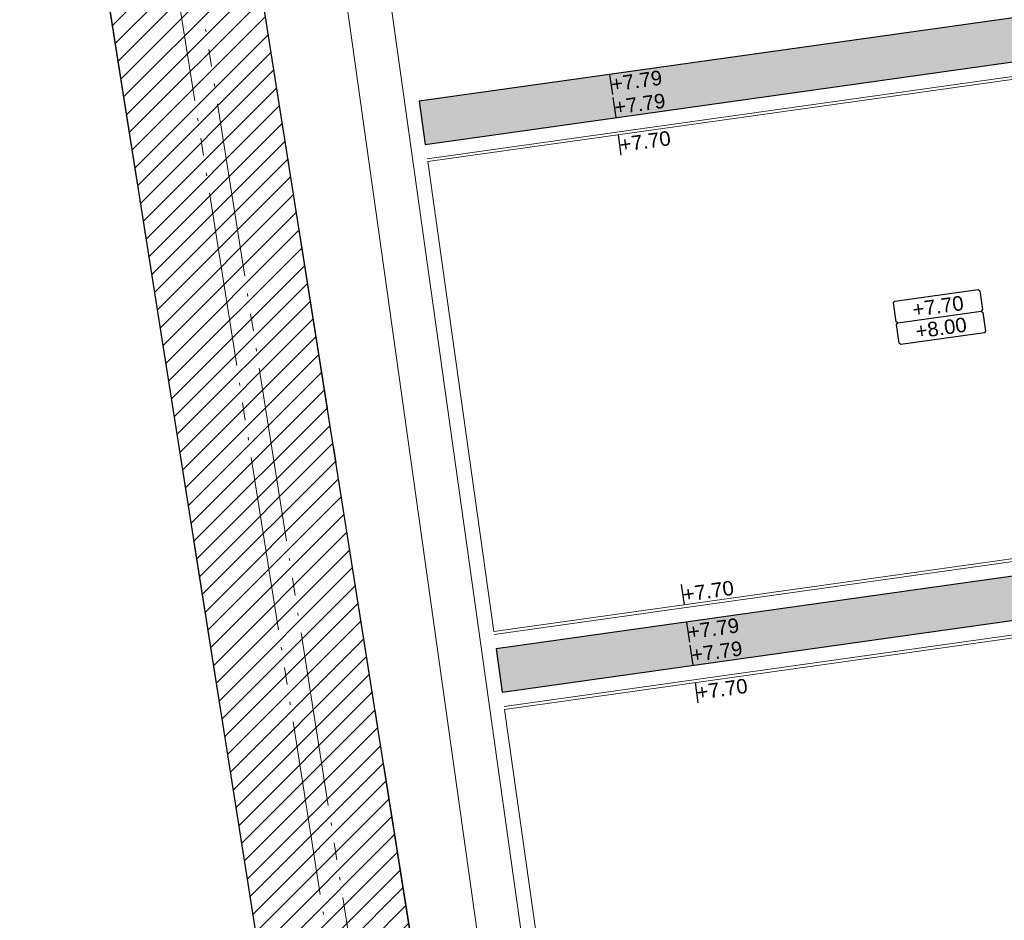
# Model space of a CAD drawing. Extents: x 98477 to 100410, y 398052 to 398969.
# Tile 6 of 256: x 98526 to 98560, y 398089 to 398120. Entities that reach past the tile are written whole.
import ezdxf
from ezdxf.enums import TextEntityAlignment as Align

# ---------------------------------------------------------------- set-up
doc = ezdxf.new("R2010")
doc.units = 0
doc.linetypes.add('AL-NUTSTRACE', pattern=[17, 5, -3.5, 0, -3.5, 5])
doc.linetypes.add('RI-DRAIN', pattern=[9.2, 6, -0.6, 0.1, -0.6, 0.6, -0.6, 0.1, -0.6])
for name, color, linetype, lineweight in [('N-GW-bodem A-watergang', 140, 'RI-DRAIN', 9), ('N-GW-hoogtelijn laagte NAP +7.00', 100, 'AL-HOOGTELIJN +7.00', 18), ('N-GW-hoogtelijn laagte NAP +7.50', 90, 'AL-HOOGTELIJN +7.50', 18), ('N-GW-insteek A-watergang', 160, 'RI-DRAIN', 18), ('N-KO-kantbegrenzing grondwerk', 70, 'Continuous', 25), ('N-VH-arcering printbeton', 8, 'Continuous', 9), ('X-AL-afwerkhoogte', 4, 'Continuous', 30), ('X-AL-hoogtelijn - Niv 1', 1, 'AL-HOOGTELIJN', 18), ('X-AL-nutstrace VERWERKT', 252, 'AL-NUTSTRACE', 18), ('X-AL-planhoogte brm', 10, 'Continuous', 25), ('X-AL-planhoogte wrm', 252, 'Continuous', 25), ('X-AL-planthoogte VERWERKT', 180, 'Continuous', 25), ('X-AL-rapporttekening blauw', 125, 'Continuous', 25)]:
    doc.layers.add(name, color=color, linetype=linetype, lineweight=lineweight)
doc.layers.add('X-AL-contourlijnen', color=30, linetype='Continuous', plot=False)
doc.layers.add('X-AL-hulplijn', color=30, linetype='Continuous', plot=False)
doc.styles.add('CS Annotative', font='arial.ttf')
doc.styles.get("Standard").update_dxf_attribs({"font": 'txt.shx'})
doc.linetypes.add('AL-HOOGTELIJN', pattern='A,10,-1.5,["H",Standard,S=0.9,R=0,X=-0.3,Y=-0.45],-1.5,30', length=43)
doc.linetypes.add('AL-HOOGTELIJN +7.00', pattern='A,7.5,-1.5,["+7.00",Standard,S=0.9,R=0,X=-0.3,Y=-0.45],-4.5,22.5', length=36)
doc.linetypes.add('AL-HOOGTELIJN +7.50', pattern='A,7.5,-1.5,["+7.50",Standard,S=0.9,R=0,X=-0.3,Y=-0.45],-4.5,22.5', length=36)

# ---------------------------------------------------------------- blocks, each defined once
blk = doc.blocks.new('*U161')
at = {"layer": 'X-AL-hulplijn', "flags": 128}
blk.add_lwpolyline([(-0.049, 0.347), (0.049, -0.347)], dxfattribs=at)
at = {"layer": 'X-AL-planthoogte VERWERKT', "linetype": 'Continuous', "style": 'CS Annotative'}
blk.add_attdef('HOOGTE-RECHTS', text='', height=0.5, rotation=172, dxfattribs=at).set_placement((0, 0), align=Align.MIDDLE_LEFT)
blk = doc.blocks.new('*U280')
at = {"layer": 'X-AL-planhoogte brm', "flags": 128}
blk.add_lwpolyline([(-7.25, 3.75), (-7.5, 4), (-7.5, 7.25), (-7.25, 7.5), (7.25, 7.5), (7.5, 7.25), (7.5, 4), (7.25, 3.75)], dxfattribs=at)
at = {"layer": 'X-AL-planhoogte wrm', "flags": 128}
blk.add_lwpolyline([(7.5, 3.5), (7.5, 0.25), (7.25, 0), (-7.25, 0), (-7.5, 0.25), (-7.5, 3.5), (-7.25, 3.75), (7.25, 3.75)], close=True, dxfattribs=at)
at = {"layer": 'X-AL-planhoogte brm', "style": 'CS Annotative'}
blk.add_attdef('OMSCHRIJVING_afwerk', text='', height=2.5, dxfattribs=at).set_placement((0, 5.625), align=Align.MIDDLE_CENTER)
at = {"layer": 'X-AL-planhoogte wrm', "style": 'CS Annotative'}
blk.add_attdef('HOOGTE_eind', text='', height=2.5, dxfattribs=at).set_placement((0, 1.875), align=Align.MIDDLE_CENTER)

msp = doc.modelspace()

# ---------------------------------------------------------------- hatches: boundary and pattern name
at = {"layer": 'N-VH-arcering printbeton'}
h = msp.add_hatch(dxfattribs=at)
h.set_pattern_fill('CS-PRINTBETON', color=256)
h.set_pattern_definition([(53, (19448.5478, 79321.5494), (-0.399317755, 0.3009075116), []), (53, (19448.8944, 79321.59813), (-0.399317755, 0.3009075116), [0.5, -0.2])])
edge = h.paths.add_edge_path()
edge.add_line((98579.669, 398127.339), (98578.432, 398127.165))
edge.add_line((98578.432, 398127.165), (98579.006, 398123.075))
edge.add_line((98579.006, 398123.075), (98539.396, 398117.508))
edge.add_line((98539.396, 398117.508), (98539.604, 398116.022))
edge.add_line((98539.604, 398116.022), (98573.075, 398120.727))
edge.add_line((98573.075, 398120.727), (98575.512, 398103.397))
edge.add_line((98575.512, 398103.397), (98542.04, 398098.693))
edge.add_line((98542.04, 398098.693), (98542.249, 398097.207))
edge.add_line((98542.249, 398097.207), (98575.72, 398101.911))
edge.add_line((98575.72, 398101.911), (98577.459, 398089.533))
edge.add_line((98577.459, 398089.533), (98543.988, 398084.829))
edge.add_line((98543.988, 398084.829), (98544.197, 398083.344))
edge.add_line((98544.197, 398083.344), (98577.668, 398088.048))
edge.add_line((98577.668, 398088.048), (98580.104, 398070.718))
edge.add_line((98580.104, 398070.718), (98546.633, 398066.014))
edge.add_line((98546.633, 398066.014), (98546.841, 398064.529))
edge.add_line((98546.841, 398064.529), (98580.312, 398069.233))
edge.add_line((98580.312, 398069.233), (98581.134, 398063.385))
edge.add_arc((98552.105, 398157.324), 98.323, 287.17225, 288.05881)
edge.add_line((98582.584, 398063.845), (98581.798, 398069.441))
edge.add_line((98581.798, 398069.441), (98587.69, 398070.269))
edge.add_line((98587.69, 398070.269), (98587.481, 398071.755))
edge.add_line((98587.481, 398071.755), (98581.49, 398070.913))
edge.add_line((98581.49, 398070.913), (98581.177, 398073.141))
edge.add_line((98581.177, 398073.141), (98581.028, 398073.12))
edge.add_line((98581.028, 398073.12), (98579.219, 398085.994))
edge.add_line((98579.219, 398085.994), (98579.368, 398086.014))
edge.add_line((98579.368, 398086.014), (98579.055, 398088.243))
edge.add_line((98579.055, 398088.243), (98585.046, 398089.085))
edge.add_line((98585.046, 398089.085), (98584.872, 398090.322))
edge.add_line((98584.872, 398090.322), (98578.732, 398089.46))
edge.add_line((98578.732, 398089.46), (98576.923, 398102.333))
edge.add_line((98576.923, 398102.333), (98583.062, 398103.196))
edge.add_line((98583.062, 398103.196), (98582.888, 398104.434))
edge.add_line((98582.888, 398104.434), (98576.897, 398103.592))
edge.add_line((98576.897, 398103.592), (98576.584, 398105.82))
edge.add_line((98576.584, 398105.82), (98576.436, 398105.799))
edge.add_line((98576.436, 398105.799), (98574.626, 398118.672))
edge.add_line((98574.626, 398118.672), (98574.775, 398118.693))
edge.add_line((98574.775, 398118.693), (98574.462, 398120.921))
edge.add_line((98574.462, 398120.921), (98580.453, 398121.763))
edge.add_line((98580.453, 398121.763), (98579.669, 398127.339))
at = {"layer": 'X-AL-rapporttekening blauw'}
h = msp.add_hatch(dxfattribs=at)
h.set_pattern_fill('ANSI31', color=256, scale=20)
h.set_pattern_definition([(45, (0, 0), (-0.3535533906, 0.3535533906), [])])
edge = h.paths.add_edge_path()
edge.add_line((98524.798, 398462.075), (98479.448, 398449.729))
edge.add_arc((98480.237, 398446.834), 3, 105.2304, 188.983)
edge.add_line((98477.273, 398446.365), (98539.385, 398053.451))
edge.add_arc((98541.46, 398053.779), 2.1, 188.983, 288.983)
edge.add_line((98542.143, 398051.793), (98543.151, 398052.14))
edge.add_arc((98542.468, 398054.125), 2.1, 288.983, 368.983)
edge.add_line((98544.542, 398054.453), (98483.054, 398443.422))
edge.add_arc((98485.029, 398443.734), 2, 105.2304, 188.983, ccw=False)
edge.add_line((98484.504, 398445.664), (98526.177, 398457.01))
edge.add_arc((98522.171, 398471.724), 15.25, 285.2304, 300.915)
edge.add_arc((98528.927, 398460.442), 2.1, 300.915, 400.1042)
edge.add_line((98530.533, 398461.795), (98529.847, 398462.61))
edge.add_arc((98528.241, 398461.257), 2.1, 40.1042, 120.1097)
edge.add_arc((98522.171, 398471.724), 10, 285.2304, 300.1097, ccw=False)

# ---------------------------------------------------------------- linework, layer by layer
at = {"layer": 'N-GW-bodem A-watergang', "flags": 128}
msp.add_lwpolyline([(98525.428, 398459.76, 0.051831), (98527.819, 398460.685, -1), (98528.161, 398460.018, -0.051831), (98525.625, 398459.036), (98481.271, 398446.96, 0.382626), (98480.546, 398445.839), (98542.409, 398054.496, -1), (98541.668, 398054.379), (98479.644, 398446.74, -0.382626), (98480.079, 398447.413)], format="xyb", close=True, dxfattribs=at)
at = {"layer": 'N-GW-hoogtelijn laagte NAP +7.00', "flags": 128}
msp.add_lwpolyline([(98495.548, 398433.93, 0.174131), (98491.763, 398414.005), (98502.304, 398347.452, 0.243346), (98508.841, 398338.571, 0.083246), (98512.64, 398337.425, 0.138469), (98551.876, 398343.296, -0.006162), (98565.16, 398349.091, -0.492409), (98566.539, 398348.309), (98568.233, 398336.249, -0.342739), (98567.623, 398335.185, 0.011531), (98566.166, 398334.547, -0.04031), (98551.002, 398328.922), (98536.741, 398324.904, 0.175514), (98517.37, 398311.013, 0.178572), (98511.428, 398287.525, 0.038352), (98527.313, 398201.357, 0.186216), (98533.44, 398192.905, 0.155799), (98541.951, 398190.584, 0.012178), (98566.807, 398192.257, -0.4002), (98567.889, 398191.4), (98568.327, 398188.281, -0.414214), (98567.476, 398187.152), (98554.108, 398185.273, 0.217662), (98536.943, 398174.312, 0.093315), (98533.514, 398165.92), (98533.497, 398165.835, 0.085542), (98532.97, 398148.859), (98546.412, 398053.213)], format="xyb", dxfattribs=at)
at = {"layer": 'N-GW-hoogtelijn laagte NAP +7.50', "flags": 128}
msp.add_lwpolyline([(98569.468, 398185.917), (98554.317, 398183.787, 0.217662), (98538.202, 398173.498, 0.093315), (98534.984, 398165.619), (98534.967, 398165.535, 0.085542), (98534.455, 398149.068), (98547.897, 398053.422)], format="xyb", dxfattribs=at)
at = {"layer": 'N-GW-insteek A-watergang', "flags": 128}
msp.add_lwpolyline([(98526.177, 398457.01, 0.068544), (98530.006, 398458.641, 0.462008), (98530.533, 398461.795), (98529.847, 398462.61, 0.363997), (98527.187, 398463.074, -0.065015), (98524.798, 398462.075), (98479.448, 398449.729, 0.382626), (98477.273, 398446.365), (98539.385, 398053.451, 0.466308), (98542.143, 398051.793), (98543.151, 398052.14, 0.36397), (98544.542, 398054.453), (98483.054, 398443.422, -0.382626), (98484.504, 398445.664), (98526.177, 398457.01)], format="xyb", dxfattribs=at)
at = {"layer": 'N-KO-kantbegrenzing grondwerk', "flags": 128}
msp.add_lwpolyline([(98578.432, 398127.165), (98579.006, 398123.075), (98539.396, 398117.508), (98539.604, 398116.022), (98573.075, 398120.727), (98575.512, 398103.397), (98542.04, 398098.693), (98542.249, 398097.207), (98575.72, 398101.911), (98577.459, 398089.533), (98543.988, 398084.829), (98544.197, 398083.344), (98577.668, 398088.048), (98580.104, 398070.718), (98546.633, 398066.014), (98546.841, 398064.529), (98580.312, 398069.233), (98581.134, 398063.385, 0.003868), (98582.584, 398063.845), (98581.798, 398069.441), (98587.69, 398070.269)], format="xyb", dxfattribs=at)
at = {"layer": 'X-AL-contourlijnen', "flags": 128}
msp.add_lwpolyline([(98524.798, 398462.075), (98479.448, 398449.729, 0.382626), (98477.273, 398446.365), (98539.385, 398053.451, 0.466308), (98542.143, 398051.793), (98543.151, 398052.14, 0.36397), (98544.542, 398054.453), (98483.054, 398443.422, -0.382626), (98484.504, 398445.664), (98526.177, 398457.01, 0.068544), (98530.006, 398458.641, 0.462008), (98530.533, 398461.795), (98529.847, 398462.61, 0.363997), (98527.187, 398463.074, -0.065015)], format="xyb", close=True, dxfattribs=at)
msp.add_lwpolyline([(98579.006, 398123.075), (98539.396, 398117.508), (98539.604, 398116.022), (98573.075, 398120.727), (98575.512, 398103.397), (98542.04, 398098.693), (98542.249, 398097.207), (98575.72, 398101.911), (98577.459, 398089.533), (98543.988, 398084.829)], dxfattribs=at)
at = {"layer": 'X-AL-hoogtelijn - Niv 1', "flags": 128}
for points in [[(98539.674, 398115.527), (98572.65, 398120.162), (98574.946, 398103.822), (98541.97, 398099.188)], [(98542.318, 398096.712), (98575.294, 398101.347), (98576.895, 398089.959), (98543.919, 398085.324)]]:
    msp.add_lwpolyline(points, dxfattribs=at)
for points in [[(98539.688, 398115.428), (98572.565, 398120.049), (98574.833, 398103.908), (98541.956, 398099.287)], [(98543.905, 398085.423), (98542.332, 398096.613), (98575.209, 398101.234), (98576.782, 398090.044)]]:
    msp.add_lwpolyline(points, close=True, dxfattribs=at)
at = {"layer": 'X-AL-nutstrace VERWERKT', "const_width": 1.5, "flags": 128}
msp.add_lwpolyline([(98580.002, 398122.457), (98539.5, 398116.765)], dxfattribs=at)

# ---------------------------------------------------------------- block references
at = {"layer": 'X-AL-afwerkhoogte'}
ref = msp.add_blockref('*U280', (98557.381, 398109.348), dxfattribs=dict(at, xscale=0.2, yscale=0.2, zscale=0.2, rotation=8))
ref.add_attrib('OMSCHRIJVING_afwerk', '+7.70', dxfattribs={"layer": 'X-AL-planhoogte brm', "linetype": 'Continuous', "height": 0.5, "rotation": 8, "style": 'CS Annotative'}).set_placement((98557.224, 398110.462), align=Align.MIDDLE_CENTER)
ref.add_attrib('HOOGTE_eind', '+8.00', dxfattribs={"layer": 'X-AL-planhoogte wrm', "linetype": 'Continuous', "height": 0.5, "rotation": 8, "style": 'CS Annotative'}).set_placement((98557.329, 398109.719), align=Align.MIDDLE_CENTER)
at = {"layer": 'X-AL-planthoogte VERWERKT'}
ref = msp.add_blockref('*U161', (98545.989, 398118.081), dxfattribs=at)
ref.add_attrib('HOOGTE-RECHTS', '+7.79', dxfattribs={"linetype": 'Continuous', "height": 0.5, "rotation": 8, "style": 'CS Annotative'}).set_placement((98545.989, 398118.081), align=Align.MIDDLE_LEFT)
ref = msp.add_blockref('*U161', (98546.1, 398117.289), dxfattribs=at)
ref.add_attrib('HOOGTE-RECHTS', '+7.79', dxfattribs={"linetype": 'Continuous', "height": 0.5, "rotation": 8, "style": 'CS Annotative'}).set_placement((98546.1, 398117.289), align=Align.MIDDLE_LEFT)
ref = msp.add_blockref('*U161', (98546.281, 398116.002), dxfattribs=at)
ref.add_attrib('HOOGTE-RECHTS', '+7.70', dxfattribs={"linetype": 'Continuous', "height": 0.5, "rotation": 8, "style": 'CS Annotative'}).set_placement((98546.281, 398116.002), align=Align.MIDDLE_LEFT)
ref = msp.add_blockref('*U161', (98548.452, 398100.553), dxfattribs=at)
ref.add_attrib('HOOGTE-RECHTS', '+7.70', dxfattribs={"linetype": 'Continuous', "height": 0.5, "rotation": 8, "style": 'CS Annotative'}).set_placement((98548.452, 398100.553), align=Align.MIDDLE_LEFT)
ref = msp.add_blockref('*U161', (98548.633, 398099.266), dxfattribs=at)
ref.add_attrib('HOOGTE-RECHTS', '+7.79', dxfattribs={"linetype": 'Continuous', "height": 0.5, "rotation": 8, "style": 'CS Annotative'}).set_placement((98548.633, 398099.266), align=Align.MIDDLE_LEFT)
ref = msp.add_blockref('*U161', (98548.745, 398098.474), dxfattribs=at)
ref.add_attrib('HOOGTE-RECHTS', '+7.79', dxfattribs={"linetype": 'Continuous', "height": 0.5, "rotation": 8, "style": 'CS Annotative'}).set_placement((98548.745, 398098.474), align=Align.MIDDLE_LEFT)
ref = msp.add_blockref('*U161', (98548.925, 398097.186), dxfattribs=at)
ref.add_attrib('HOOGTE-RECHTS', '+7.70', dxfattribs={"linetype": 'Continuous', "height": 0.5, "rotation": 8, "style": 'CS Annotative'}).set_placement((98548.925, 398097.186), align=Align.MIDDLE_LEFT)

doc.saveas('drawing.dxf')
